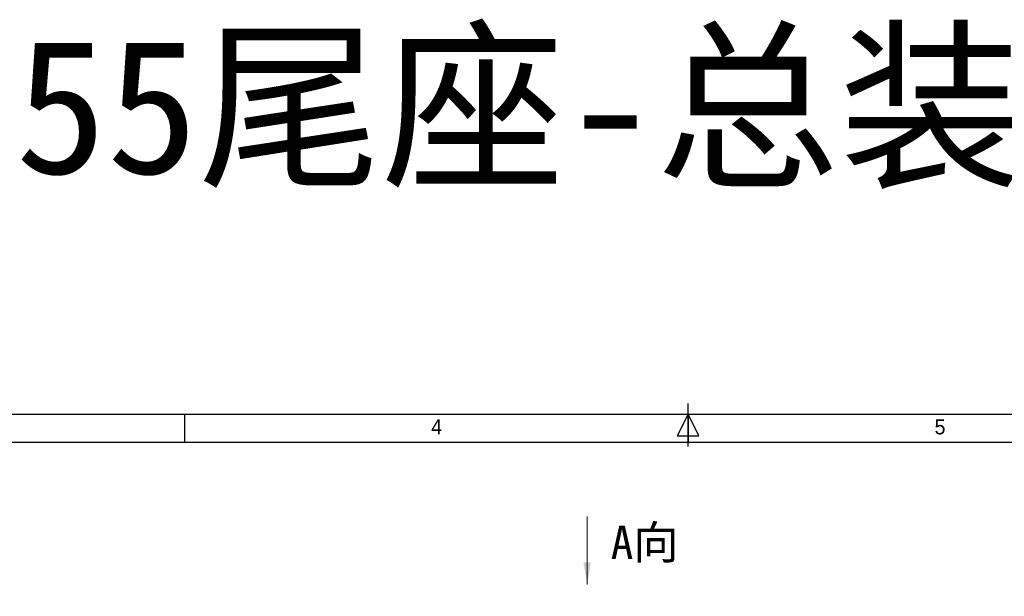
# Model space of a CAD drawing. Header units: millimetres. Extents: x 601 to 2924, y 6 to 1830.
# Tile 22 of 23: x 1390 to 1939, y 1508 to 1830. Entities that reach past the tile are written whole.
import ezdxf

# ---------------------------------------------------------------- set-up
doc = ezdxf.new("R2010")
doc.units = ezdxf.units.MM
doc.layers.add('025', color=1, linetype='Continuous')
doc.layers.add('圖框', color=7, linetype='Continuous')
doc.styles.get("Standard").update_dxf_attribs({"font": 'MS Gothic.ttf'})
doc.styles.add('文字', font='PMingLiU.ttf')
doc.dimstyles.get("Standard").update_dxf_attribs({"dimscale": 5, "dimtxt": 3.5, "dimasz": 2.5, "dimexe": 1, "dimexo": 1, "dimgap": 0.009, "dimtad": 0, "dimdsep": 46, "dimtxsty": 'Standard', "dimcen": 0, "dimclrd": 3, "dimclre": 3, "dimclrt": 1, "dimazin": 2, "dimtfac": 1, "dimtmove": 0, "dimatfit": 3, "dimfxl": 0, "dimtolj": 1, "dimtzin": 0, "dimlwd": 0, "dimlwe": 0, "dimarcsym": 0})

msp = doc.modelspace()

# ---------------------------------------------------------------- linework, layer by layer
at = {"layer": '圖框'}
for p, q in [((1762.317, 1591.668), (1762.317, 1615.816)), ((1481.675, 1609.779), (1481.675, 1594.134)), ((1762.317, 1609.779), (1756.28, 1597.705)), ((1762.317, 1609.779), (1762.317, 1594.134)), ((1762.317, 1609.779), (1762.317, 1594.134)), ((1768.354, 1597.705), (1762.317, 1609.779)), ((1756.28, 1597.705), (1768.354, 1597.705))]:
    msp.add_line(p, q, dxfattribs=at)
for points in [[(639.748, 1609.779), (2884.887, 1609.779), (2884.887, 45.223), (639.748, 45.223)], [(655.394, 1594.134), (2869.241, 1594.134), (2869.241, 60.868), (655.394, 60.868)]]:
    msp.add_lwpolyline(points, close=True, dxfattribs=at)

# ---------------------------------------------------------------- texts
at = {"layer": '025', "color": 0, "insert": (1719.225, 1547.535), "char_height": 18.5, "width": 123.3482, "attachment_point": 1}
msp.add_mtext('{\\fNSimSun|b0|i0|c134|p49;A向}', dxfattribs=at)
at = {"layer": '圖框', "style": '文字'}
for s, p in [('4', (1619.086, 1598.53)), ('5', (1899.728, 1598.53))]:
    msp.add_text(s, height=8.345, dxfattribs=at).set_placement(p)
at = {"layer": '圖框', "color": 7, "linetype": 'Continuous', "lineweight": 0, "insert": (1234.502, 1818.771), "char_height": 74.89763, "width": 1221.0243, "attachment_point": 1}
msp.add_mtext('{\\fSimSun|b0|i0|c134|p2;  255尾座-总装图}', dxfattribs=at)

# ---------------------------------------------------------------- leaders
at = {"layer": '025', "color": 0}
msp.add_leader([(1706.07, 1514.764), (1706.07, 1552.762)], dimstyle='Standard', override={"dimgap": 0.009, "dimtad": 0}, dxfattribs=at)

doc.saveas('drawing.dxf')
